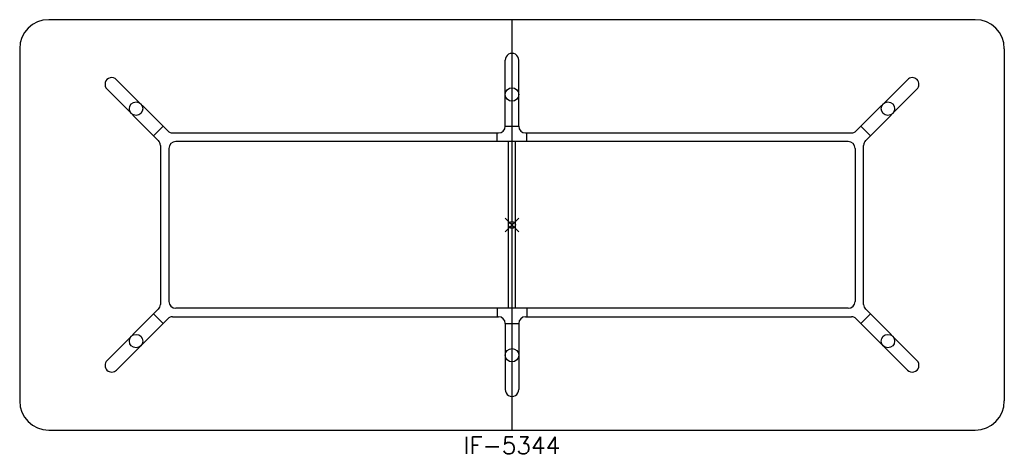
# Model space of a CAD drawing. Header units: inches. Extents: x -72 to 72, y -34 to 30.
import ezdxf
from ezdxf.enums import TextEntityAlignment as Align

# ---------------------------------------------------------------- set-up
doc = ezdxf.new("R2010")
doc.units = ezdxf.units.IN
doc.header["$MEASUREMENT"] = 0
doc.header["$PDMODE"] = 35
doc.layers.add('AFUTL-P', color=2, linetype='Continuous')
doc.layers.add('AFUTL-P-TN', color=2, linetype='Continuous')
doc.styles.get("Standard").update_dxf_attribs({"font": 'txt.shx'})

msp = doc.modelspace()

# ---------------------------------------------------------------- linework, layer by layer
at = {"layer": 'AFUTL-P'}
for p, q in [((67.75, 30), (-67.75, 30)), ((0, -30), (0, 30)), ((-72, 25.75), (-72, -25.75)), ((72, 25.75), (72, -25.75)), ((-0.98, 14.42), (-0.98, 24.07)), ((0.98, 14.42), (0.98, 24.07)), ((-57.83, 21.22), (-50.33, 13.73)), ((57.83, 21.22), (50.33, 13.73)), ((-51.73, 12.34), (-59.22, 19.83)), ((51.73, 12.34), (59.22, 19.83)), ((-52.41, 13.02), (-51.02, 14.41)), ((-0.98, 14.44), (0.98, 14.44)), ((52.41, 13.02), (51.02, 14.41)), ((-49.63, 13.44), (-1.97, 13.44)), ((-2.17, 12.19), (-2.17, 13.44)), ((1.97, 13.44), (49.63, 13.44)), ((2.17, 12.19), (2.17, 13.44)), ((-51.43, 11.63), (-51.43, -11.63)), ((49.18, 12.19), (-49.18, 12.19)), ((-0.5, -12.19), (-0.5, 12.19)), ((0.5, -12.19), (0.5, 12.19)), ((51.43, -11.63), (51.43, 11.63)), ((-50.18, 11.19), (-50.18, -11.19)), ((50.18, 11.19), (50.18, -11.19)), ((-51.73, -12.34), (-59.22, -19.83)), ((49.18, -12.19), (-49.18, -12.19)), ((-2.17, -12.19), (-2.17, -13.44)), ((2.17, -12.19), (2.17, -13.44)), ((51.73, -12.34), (59.22, -19.83)), ((-57.83, -21.22), (-50.33, -13.73)), ((-52.41, -13.02), (-51.02, -14.41)), ((-49.63, -13.44), (-1.97, -13.44)), ((1.97, -13.44), (49.63, -13.44)), ((57.83, -21.22), (50.33, -13.73)), ((52.41, -13.02), (51.02, -14.41)), ((-0.98, -14.42), (-0.98, -24.07)), ((-0.98, -14.44), (0.98, -14.44)), ((0.98, -14.42), (0.98, -24.07)), ((-67.75, -30), (67.75, -30))]:
    msp.add_line(p, q, dxfattribs=at)
for centre in [(0, 19.06), (-54.98, 16.99), (54.98, 16.99), (-54.98, -16.99), (54.98, -16.99), (0, -19.06)]:
    msp.add_circle(centre, 0.984, dxfattribs=at)
for centre, radius, start, end in [((-67.75, 25.75), 4.25, 90, 180), ((67.75, 25.75), 4.25, 360, 90), ((-1.97, 14.42), 0.984, 270, 0), ((1.97, 14.42), 0.984, 180, 270), ((-49.63, 14.44), 1, 225, 270), ((49.63, 14.44), 1, 270, 315), ((-52.43, 11.63), 1, 0, 45), ((-49.18, 11.19), 1, 90, 180), ((49.18, 11.19), 1, 0, 90), ((52.43, 11.63), 1, 135, 180), ((-49.18, -11.19), 1, 180, 270), ((49.18, -11.19), 1, 270, 360), ((-52.43, -11.63), 1, 315, 0), ((52.43, -11.63), 1, 180, 225), ((-49.63, -14.44), 1, 90, 135), ((-1.97, -14.42), 0.984, 0, 90), ((1.97, -14.42), 0.984, 90, 180), ((49.63, -14.44), 1, 45, 90), ((-67.75, -25.75), 4.25, 180, 270), ((67.75, -25.75), 4.25, 270, 0)]:
    msp.add_arc(centre, radius, start, end, dxfattribs=at)
for centre, major_axis, start_param, end_param in [((0, 24.07), (0, -1.01), 1.570796, 4.712389), ((-58.52, 20.53), (0.712, -0.712), 1.570796, 4.712389), ((58.52, 20.53), (0.712, 0.712), -1.570796, 1.570796), ((-58.52, -20.53), (-0.712, -0.712), -1.570796, 1.570796), ((58.52, -20.53), (-0.712, 0.712), 1.570796, 4.712389), ((0, -24.07), (0, -1.01), 4.712389, 7.853982)]:
    msp.add_ellipse(centre, major_axis=major_axis, ratio=0.978148, start_param=start_param, end_param=end_param, dxfattribs=at)
msp.add_point((0, 0), dxfattribs=at)

# ---------------------------------------------------------------- texts
at = {"layer": 'AFUTL-P-TN'}
msp.add_text('IF-5344', height=2.5, dxfattribs=at).set_placement((0, -33.5), align=Align.CENTER)

doc.saveas('drawing.dxf')
